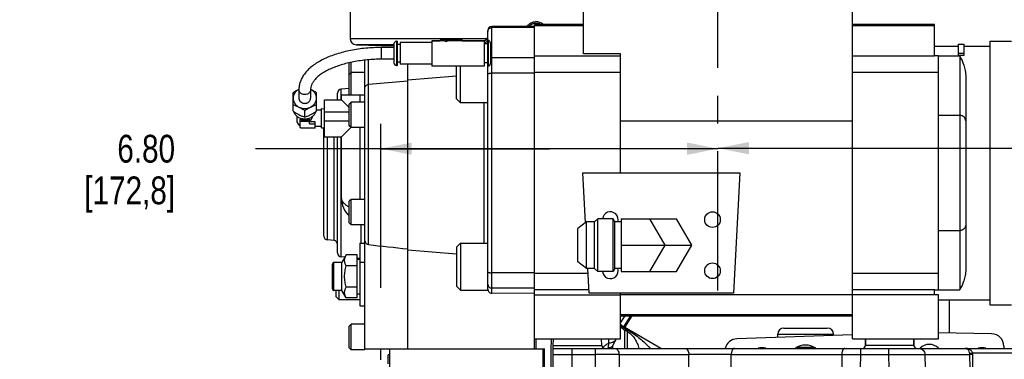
# Model space of a CAD drawing. Header units: inches. Extents: x 0 to 34, y 0 to 22.
# Tile 52 of 164: x 11.6 to 16.5, y 6 to 7.7. Entities that reach past the tile are written whole.
import ezdxf

# ---------------------------------------------------------------- set-up
doc = ezdxf.new("R2010")
doc.units = ezdxf.units.IN
doc.header["$LTSCALE"] = 1.87
doc.header["$MEASUREMENT"] = 0
doc.linetypes.add('CENTER', pattern=[0.6, 0.375, -0.075, 0.075, -0.075])
doc.layers.get('0').update_dxf_attribs({"linetype": 'CONTINUOUS'})
for name, color, linetype in [('3_ALL_AXES', 7, 'CONTINUOUS'), ('5_ALL_CURVES', 7, 'CONTINUOUS'), ('7_ALL_FEATURES', 7, 'CONTINUOUS')]:
    doc.layers.add(name, color=color, linetype=linetype)
doc.styles.get("Standard").update_dxf_attribs({"font": 'txt', "width": 0.8})
doc.dimstyles.new('DIMSTYLE_1', dxfattribs={"dimtxt": 0.14, "dimasz": 0.156, "dimexe": 0.125, "dimexo": 0.0625, "dimgap": 0.07, "dimtad": 0, "dimtih": 1, "dimtoh": 1, "dimlfac": 4, "dimzin": 4, "dimdsep": 46, "dimtxsty": 'Standard', "dimblk": '_FILLED', "dimblk1": '_FILLED', "dimblk2": '_FILLED', "dimcen": 0.09, "dimadec": 0, "dimazin": 0, "dimtp": 0.001, "dimtm": 0.001, "dimtfac": 1, "dimtofl": 0, "dimtmove": 0, "dimatfit": 3, "dimldrblk": '_FILLED', "dimfxl": 0, "dimtolj": 1, "dimtzin": 4, "dimarcsym": 0})

# ---------------------------------------------------------------- blocks, each defined once
blk = doc.blocks.new('_FILLED')
at = {"color": 0, "linetype": 'ByBlock'}
blk.add_solid([(0, 0), (-1, 0.2), (-1, -0.2)], dxfattribs=at)
blk = doc.blocks.new('*D19')
at = {"color": 2, "linetype": 'Continuous'}
for p, q in [((16.5889, 8.556), (16.5889, 7.8234)), ((15.0893, 7.9484), (15.8391, 7.9484)), ((16.5889, 7.9484), (15.8391, 7.9484)), ((15.8391, 7.9484), (18.1845, 7.9484))]:
    blk.add_line(p, q, dxfattribs=at)
at = {"color": 2, "linetype": 'Continuous', "xscale": 0.156, "yscale": 0.156, "zscale": 0.156, "rotation": 180}
blk.add_blockref('_FILLED', (15.0893, 7.9484), dxfattribs=at)
at = {"color": 2, "linetype": 'Continuous', "xscale": 0.156, "yscale": 0.156, "zscale": 0.156}
blk.add_blockref('_FILLED', (16.5889, 7.9484), dxfattribs=at)
at = {"color": 2, "linetype": 'Continuous', "insert": (18.2545, 8.0184), "char_height": 0.14, "width": 0.784, "attachment_point": 1, "line_spacing_factor": 0.9}
blk.add_mtext('6.00\\P[152,4]', dxfattribs=at)
blk = doc.blocks.new('*D20')
at = {"color": 2, "linetype": 'Continuous'}
for p, q in [((13.3886, 6.3704), (13.3886, 7.1965)), ((14.2389, 7.0715), (12.7561, 7.0715)), ((13.3886, 7.0715), (14.2389, 7.0715)), ((15.0893, 7.0715), (14.2389, 7.0715))]:
    blk.add_line(p, q, dxfattribs=at)
at = {"color": 2, "linetype": 'Continuous', "xscale": 0.156, "yscale": 0.156, "zscale": 0.156, "rotation": 180}
blk.add_blockref('_FILLED', (13.3886, 7.0715), dxfattribs=at)
at = {"color": 2, "linetype": 'Continuous', "xscale": 0.156, "yscale": 0.156, "zscale": 0.156}
blk.add_blockref('_FILLED', (15.0893, 7.0715), dxfattribs=at)
at = {"color": 2, "linetype": 'Continuous', "insert": (12.3501, 7.1415), "char_height": 0.14, "width": 0.784, "attachment_point": 3, "line_spacing_factor": 0.9}
blk.add_mtext('6.80\\P[172,8]', dxfattribs=at)
blk = doc.blocks.new('*D21')
at = {"color": 6, "linetype": 'Continuous'}
for p, q in [((18.7473, 4.4087), (18.7473, 7.1989)), ((15.0893, 7.0739), (17.5486, 7.0739)), ((18.7473, 7.0739), (18.4726, 7.0739))]:
    blk.add_line(p, q, dxfattribs=at)
at = {"color": 6, "linetype": 'Continuous', "xscale": 0.156, "yscale": 0.156, "zscale": 0.156, "rotation": 180}
blk.add_blockref('_FILLED', (15.0893, 7.0739), dxfattribs=at)
at = {"color": 6, "linetype": 'Continuous', "xscale": 0.156, "yscale": 0.156, "zscale": 0.156}
blk.add_blockref('_FILLED', (18.7473, 7.0739), dxfattribs=at)
at = {"color": 6, "linetype": 'Continuous', "insert": (17.8986, 7.1439), "char_height": 0.14, "width": 0.784, "attachment_point": 2, "line_spacing_factor": 0.9}
blk.add_mtext('14.63\\P[371,7]', dxfattribs=at)

msp = doc.modelspace()

# ---------------------------------------------------------------- linework, layer by layer
at = {"color": 7, "linetype": 'Continuous'}
for p, q in [((13.2334, 7.7822), (13.2334, 7.6276)), ((14.1709, 7.6971), (14.1709, 7.7041)), ((13.2334, 7.6276), (13.9258, 7.6276)), ((13.4545, 7.5952), (13.2651, 7.5952)), ((13.2651, 7.5952), (13.4545, 7.5902)), ((14.5972, 6.1939), (14.6206, 6.229)), ((14.6145, 6.174), (14.6503, 6.229)), ((14.6186, 6.1707), (14.6566, 6.229)), ((14.8017, 6.065), (14.5992, 6.1819)), ((14.6195, 6.157), (14.6227, 6.1636)), ((14.6227, 6.1636), (14.6362, 6.1558)), ((14.1709, 6.1125), (14.1709, 6.0633)), ((14.5744, 6.1095), (14.5758, 6.1125)), ((14.6195, 6.157), (14.6331, 6.1492)), ((14.6195, 6.065), (14.6195, 6.157)), ((14.6331, 6.1492), (14.6362, 6.1558)), ((14.6331, 6.065), (14.6331, 6.1492)), ((14.5548, 6.0732), (14.5554, 6.0745)), ((14.5744, 6.1095), (14.5555, 6.0745)), ((14.556, 6.0714), (14.5559, 6.0648)), ((14.556, 6.0745), (14.556, 6.0714)), ((14.557, 6.0745), (14.557, 6.065))]:
    msp.add_line(p, q, dxfattribs=at)
msp.add_lwpolyline([(14.5546, 6.0732), (14.5545, 6.0725), (14.5548, 6.0732)], dxfattribs=at)
for centre, radius, start, end in [((14.1709, 7.6574), 0.0467, 89.9963, 139.4333), ((14.1709, 7.6573), 0.0546, 47.5236, 90.0023), ((14.1709, 7.6573), 0.0468, 59.8358, 89.9735), ((13.2659, 7.6276), 0.0325, 180, 268.5), ((14.682, 6.2784), 0.125, 226.5469, 240), ((14.6296, 6.2347), 0.061, 237.7323, 239.999), ((14.6751, 6.2529), 0.1109, 225.3154, 228.8858), ((14.6746, 6.2523), 0.1101, 228.8862, 232.3245), ((14.6735, 6.2509), 0.1083, 232.3139, 240.0984), ((14.5574, 6.0355), 0.0578, 144.6666, 145.9522), ((14.5583, 6.0348), 0.0589, 142.1243, 144.6613), ((14.5554, 6.0164), 0.0539, 112.3413, 114.8356), ((14.5557, 6.056), 0.0231, 153.8101, 156.6197), ((14.358, 6.1051), 0.1812, 347.5931, 355.6471), ((14.5714, 6.0776), 0.0166, 190.9992, 194.787), ((14.572, 6.0778), 0.0172, 194.8116, 201.8197)]:
    msp.add_arc(centre, radius, start, end, dxfattribs=at)
for points, knots in [([(14.1254, 7.6875), (14.1279, 7.6912), (14.1338, 7.6981), (14.1448, 7.7059), (14.1575, 7.7108), (14.1665, 7.7119), (14.1709, 7.7119)], [0, 0, 0, 0, 0.249982, 0.499902, 0.750039, 1, 1, 1, 1]), ([(13.455, 7.5923), (13.451, 7.5924), (13.4423, 7.5927), (13.4288, 7.5931), (13.4168, 7.5933), (13.4072, 7.5935), (13.4003, 7.5937), (13.3938, 7.5938), (13.3879, 7.5939), (13.3826, 7.594), (13.3787, 7.594), (13.376, 7.594), (13.3744, 7.594), (13.3729, 7.594), (13.3717, 7.594), (13.3708, 7.594), (13.3702, 7.594), (13.3699, 7.594), (13.3697, 7.594), (13.3696, 7.594), (13.3695, 7.594), (13.3695, 7.5939)], [0, 0, 0, 0, 0.141025, 0.304284, 0.476098, 0.5607, 0.64206, 0.718456, 0.78826, 0.850043, 0.902444, 0.924788, 0.94441, 0.961193, 0.975032, 0.985865, 0.993655, 0.996397, 0.998366, 0.99956, 1, 1, 1, 1]), ([(13.3695, 7.5939), (13.3695, 7.5939), (13.3696, 7.5939), (13.3697, 7.5939), (13.3699, 7.5939), (13.3702, 7.5938), (13.3708, 7.5938), (13.3717, 7.5938), (13.3729, 7.5937), (13.3744, 7.5936), (13.376, 7.5936), (13.3787, 7.5935), (13.3826, 7.5933), (13.3879, 7.5931), (13.3938, 7.593), (13.4003, 7.5928), (13.4072, 7.5926), (13.4168, 7.5923), (13.4288, 7.592), (13.4423, 7.5917), (13.451, 7.5916), (13.455, 7.5915)], [0, 0, 0, 0, 0.000448, 0.001651, 0.003629, 0.00638, 0.014187, 0.025036, 0.038889, 0.055685, 0.075316, 0.097668, 0.150078, 0.211862, 0.28166, 0.358045, 0.43939, 0.523978, 0.695768, 0.859006, 1, 1, 1, 1]), ([(14.611, 6.1753), (14.6098, 6.1761), (14.6051, 6.1792), (14.6005, 6.1824), (14.5971, 6.185)], [0, 0, 0, 0, 0.255378, 1, 1, 1, 1]), ([(14.5992, 6.1819), (14.599, 6.182), (14.5989, 6.1821), (14.5987, 6.1822), (14.5986, 6.1822), (14.5985, 6.1822), (14.5985, 6.1821), (14.5985, 6.182), (14.5986, 6.1819), (14.5988, 6.1816), (14.5992, 6.1812), (14.5996, 6.1807), (14.6001, 6.1802), (14.6007, 6.1796), (14.6016, 6.1787), (14.6028, 6.1777), (14.6043, 6.1764), (14.6053, 6.1755), (14.6059, 6.1751)], [0, 0, 0, 0, 0.037201, 0.05052, 0.059986, 0.065797, 0.07035, 0.078022, 0.089903, 0.125661, 0.175117, 0.2354, 0.304389, 0.380077, 0.460533, 0.631802, 0.812759, 1, 1, 1, 1]), ([(14.6059, 6.1751), (14.6072, 6.174), (14.6125, 6.1699), (14.6182, 6.1662), (14.6227, 6.1636)], [0, 0, 0, 0, 0.24443, 1, 1, 1, 1]), ([(14.2472, 6.1141), (14.2465, 6.0614), (14.2458, 5.9511), (14.2462, 5.715), (14.2482, 5.5317), (14.2502, 5.4059)], [0, 0, 0, 0, 0.223268, 0.46707, 1, 1, 1, 1]), ([(14.5387, 6.0914), (14.5387, 6.0931), (14.5385, 6.1001), (14.5377, 6.1072), (14.5367, 6.1125)], [0, 0, 0, 0, 0.240246, 1, 1, 1, 1]), ([(14.6331, 6.1492), (14.6409, 6.1446), (14.6545, 6.1333), (14.6703, 6.1127), (14.6824, 6.09), (14.6882, 6.0736), (14.6905, 6.065)], [0, 0, 0, 0, 0.261462, 0.50139, 0.743997, 1, 1, 1, 1]), ([(14.6362, 6.1558), (14.6466, 6.1498), (14.6667, 6.1369), (14.6954, 6.1153), (14.7223, 6.0916), (14.7388, 6.0743), (14.7465, 6.0651)], [0, 0, 0, 0, 0.250725, 0.500176, 0.749602, 1, 1, 1, 1]), ([(14.5118, 6.071), (14.5152, 6.0754), (14.5234, 6.0834), (14.5334, 6.0891), (14.5387, 6.0914)], [0, 0, 0, 0, 0.491699, 1, 1, 1, 1]), ([(14.5554, 6.0745), (14.5551, 6.074), (14.5545, 6.073), (14.5531, 6.0718), (14.5513, 6.0709), (14.548, 6.0696), (14.5425, 6.0681), (14.5377, 6.0669), (14.535, 6.0662)], [0, 0, 0, 0, 0.075896, 0.154197, 0.242649, 0.347178, 0.621533, 1, 1, 1, 1]), ([(14.5744, 6.1095), (14.5729, 6.1067), (14.5689, 6.1016), (14.5605, 6.0959), (14.5501, 6.0923), (14.5426, 6.0915), (14.5387, 6.0914)], [0, 0, 0, 0, 0.223828, 0.460084, 0.717842, 1, 1, 1, 1])]:
    msp.add_open_spline(points, degree=3, knots=knots, dxfattribs=at)
at = {"layer": '3_ALL_AXES', "color": 7, "linetype": 'CENTER'}
msp.add_line((15.0893, 6.357), (15.0893, 8.1455), dxfattribs=at)
at = {"layer": '3_ALL_AXES', "color": 7, "linetype": 'Continuous'}
for p, q in [((13.9279, 7.6161), (13.9279, 7.6621)), ((13.4702, 7.6129), (13.467, 7.6129)), ((13.4702, 7.6129), (13.4702, 7.4914)), ((13.4858, 7.6063), (13.4858, 7.498)), ((13.6463, 7.6063), (13.4858, 7.6063)), ((13.6463, 7.6161), (13.6463, 7.4882)), ((13.6868, 7.6161), (13.6463, 7.6161)), ((13.9103, 7.6161), (13.798, 7.6161)), ((13.9103, 7.6161), (13.9103, 7.4882)), ((13.9259, 7.6161), (13.9259, 7.4882)), ((13.929, 7.6161), (13.9259, 7.6161)), ((16.4613, 7.6135), (16.5696, 7.6135)), ((16.4613, 7.6135), (16.4613, 6.2847)), ((13.4858, 7.5973), (13.4702, 7.5973)), ((13.9259, 7.6005), (13.9103, 7.6005)), ((16.1818, 7.5889), (16.3024, 7.5889)), ((16.3319, 7.5889), (16.4613, 7.5889)), ((13.3078, 7.3757), (13.3078, 7.518)), ((13.4858, 7.507), (13.4702, 7.507)), ((13.9259, 7.5038), (13.9103, 7.5038)), ((13.3078, 7.456), (13.2389, 7.456)), ((13.4702, 7.4914), (13.467, 7.4914)), ((13.6463, 7.498), (13.4858, 7.498)), ((13.9103, 7.4882), (13.6463, 7.4882)), ((13.929, 7.4882), (13.9259, 7.4882)), ((13.9279, 6.3585), (13.9279, 7.4882)), ((12.9458, 7.2606), (12.9458, 7.3537)), ((13.0344, 7.3709), (13.0342, 7.371)), ((13.0633, 7.2606), (13.0633, 7.3537)), ((13.1047, 7.1312), (13.1047, 7.3182)), ((13.1047, 7.3182), (13.1897, 7.3182)), ((13.229, 7.2788), (13.1897, 7.3182)), ((13.2832, 7.3057), (13.2832, 7.3428)), ((13.9279, 7.3034), (13.7901, 7.3034)), ((13.0045, 7.2306), (13.0045, 7.2638)), ((13.0889, 7.2653), (13.0633, 7.2653)), ((13.0889, 7.1759), (13.0889, 7.2734)), ((13.0889, 7.2734), (13.1047, 7.2731)), ((13.1047, 7.2566), (13.2291, 7.2566)), ((12.9639, 7.236), (12.9639, 7.215)), ((13.1047, 7.2126), (13.2291, 7.2126)), ((13.0889, 7.1841), (13.0566, 7.1841)), ((13.0889, 7.1759), (13.1047, 7.1762)), ((13.1897, 7.1312), (13.2375, 7.179)), ((13.2832, 6.8162), (13.2832, 7.1777)), ((13.1047, 7.1312), (13.1897, 7.1312)), ((13.3078, 6.8162), (13.2389, 6.8162)), ((13.3078, 6.613), (13.3078, 6.778)), ((14.4823, 6.7177), (14.4667, 6.7021)), ((14.4823, 6.4521), (14.4823, 6.7177)), ((14.5605, 6.7177), (14.4823, 6.7177)), ((14.5605, 6.4521), (14.5605, 6.7177)), ((14.5695, 6.7021), (14.5605, 6.7177)), ((13.3078, 6.6883), (13.2389, 6.6883)), ((14.4255, 6.7021), (14.382, 6.6693)), ((14.382, 6.5005), (14.382, 6.6693)), ((14.4255, 6.4677), (14.4255, 6.7021)), ((14.4667, 6.7021), (14.4255, 6.7021)), ((14.4667, 6.4677), (14.4667, 6.7021)), ((14.5695, 6.4677), (14.5695, 6.7021)), ((14.6007, 6.7021), (14.5695, 6.7021)), ((13.7901, 6.5948), (13.9279, 6.5948)), ((13.2137, 6.5357), (13.1916, 6.4974)), ((13.2691, 6.5357), (13.2137, 6.5357)), ((13.2691, 6.5149), (13.2816, 6.5149)), ((13.1916, 6.4974), (13.1516, 6.4974)), ((13.1916, 6.3574), (13.1916, 6.4974)), ((13.2691, 6.4816), (13.2137, 6.4816)), ((14.4255, 6.4677), (14.382, 6.5005)), ((14.4667, 6.4677), (14.4255, 6.4677)), ((14.4823, 6.4521), (14.4667, 6.4677)), ((14.5695, 6.4677), (14.5605, 6.4521)), ((14.6007, 6.4677), (14.5695, 6.4677)), ((14.5605, 6.4521), (14.4823, 6.4521)), ((13.2691, 6.3733), (13.2137, 6.3733)), ((13.1916, 6.3574), (13.1516, 6.3574)), ((13.2816, 6.3093), (13.1782, 6.3093)), ((13.2137, 6.3192), (13.1916, 6.3574)), ((13.2691, 6.3192), (13.2137, 6.3192)), ((13.2691, 6.3399), (13.2816, 6.3399)), ((13.7901, 6.3585), (13.9279, 6.3585)), ((16.2015, 6.3093), (16.4613, 6.3093)), ((16.4613, 6.2847), (16.5696, 6.2847)), ((13.3078, 6.1863), (13.2389, 6.1863)), ((14.258, 6.0797), (14.2586, 6.1125)), ((14.5029, 6.0797), (14.5023, 6.1125)), ((15.3909, 6.1202), (15.3909, 6.136)), ((15.6722, 6.13), (15.6722, 6.136)), ((15.833, 6.0797), (15.8336, 6.1125)), ((16.0779, 6.0797), (16.0773, 6.1125)), ((13.3078, 6.0583), (13.3078, 6.0633)), ((14.258, 6.0797), (14.2579, 6.0783)), ((14.258, 6.0797), (14.5029, 6.0797)), ((14.3526, 6.065), (14.3526, 6.0343)), ((14.3526, 6.065), (16.5938, 6.065)), ((14.4694, 6.065), (14.4694, 6.0343)), ((15.8078, 6.065), (15.8078, 6.0343)), ((16.0779, 6.0797), (15.833, 6.0797)), ((15.9505, 6.065), (15.9505, 6.0343)), ((13.3078, 6.0583), (13.2389, 6.0583)), ((13.4259, 5.9874), (13.4259, 6.032)), ((13.4319, 6.032), (13.4259, 6.032)), ((14.3526, 6.0343), (14.3514, 5.9643)), ((14.3526, 6.0343), (14.4694, 6.0343)), ((14.4694, 6.0343), (14.4699, 5.9643)), ((14.59, 6.0343), (14.5904, 5.9643)), ((14.59, 6.0343), (14.9422, 6.0343)), ((14.9423, 5.9643), (14.9422, 6.0343)), ((15.1564, 6.0343), (15.714, 6.0343)), ((15.1566, 5.9643), (15.1564, 6.0343)), ((15.714, 6.0343), (15.7137, 5.9643)), ((15.714, 6.0343), (15.8078, 6.0343)), ((15.8078, 6.0343), (15.8075, 5.9643)), ((15.8078, 6.0343), (15.9505, 6.0343)), ((15.9505, 6.0343), (15.9514, 5.9643)), ((16.1331, 6.0343), (16.3603, 6.0343)), ((16.1331, 6.0343), (16.1341, 5.9643)), ((16.3744, 6.0404), (16.36, 6.0384)), ((16.3613, 5.9643), (16.3603, 6.0343)), ((16.3749, 6.0343), (16.3603, 6.0343)), ((16.5938, 6.0404), (16.3744, 6.0404)), ((16.3759, 5.9643), (16.3749, 6.0343))]:
    msp.add_line(p, q, dxfattribs=at)
for centre in [(15.0617, 6.7139), (15.0617, 6.456)]:
    msp.add_circle(centre, 0.0394, dxfattribs=at)
for centre, radius, start, end in [((13.9476, 7.509), 0.0199, 90.0496, 107.6385), ((13.0028, 7.3169), 0.0608, 117.0731, 117.5795), ((13.0794, 7.1667), 0.2295, 117.0268, 117.1501), ((13.0063, 7.317), 0.0608, 62.4205, 62.6902), ((13.0028, 7.3355), 0.0608, 242.4205, 242.989), ((12.8713, 7.0776), 0.2286, 62.9889, 63.1248), ((13.0063, 7.3355), 0.0608, 297.011, 297.5795), ((13.1377, 7.0776), 0.2286, 116.8752, 117.0111), ((13.3078, 6.8211), 0.1181, 180, 228.164), ((14.546, 6.7139), 0.0394, 342.6132, 174.3435), ((14.546, 6.456), 0.0394, 185.6565, 17.3868), ((14.5179, 6.08), 0.015, 181, 270), ((15.5303, 5.9875), 0.0938, 56.3012, 123.6988), ((15.818, 6.08), 0.015, 270, 359), ((16.0929, 6.08), 0.015, 181, 270), ((14.5297, -48.6405), 54.6748, 89.93687, 90.06316), ((15.0493, -41.6041), 47.6385, 89.87116, 90.12884), ((16.3306, 6.0339), 0.0297, 0.7133, 8.7412), ((16.3299, 6.0337), 0.0451, 0.7981, 8.6361)]:
    msp.add_arc(centre, radius, start, end, dxfattribs=at)
for points, knots in [([(13.9279, 7.4468), (13.9279, 7.4477), (13.9292, 7.4491), (13.9313, 7.4501), (13.9338, 7.4509), (13.9367, 7.4516), (13.9414, 7.4523), (13.945, 7.4525), (13.9476, 7.4525)], [0, 0, 0, 0, 0.122955, 0.219661, 0.341193, 0.48484, 0.646249, 1, 1, 1, 1]), ([(12.9747, 7.3709), (12.9722, 7.3696), (12.9673, 7.367), (12.9576, 7.3614), (12.9505, 7.3568), (12.9458, 7.3537)], [0, 0, 0, 0, 0.247026, 0.496909, 1, 1, 1, 1]), ([(12.9746, 7.3709), (12.9725, 7.3697), (12.9683, 7.3672), (12.9626, 7.3627), (12.9576, 7.3576), (12.9534, 7.352), (12.95, 7.346), (12.9476, 7.3396), (12.9461, 7.3329), (12.9458, 7.3285), (12.9458, 7.3262)], [0, 0, 0, 0, 0.131347, 0.260726, 0.388039, 0.513343, 0.63682, 0.758781, 0.879678, 1, 1, 1, 1]), ([(13.0633, 7.3537), (13.0586, 7.3568), (13.0515, 7.3614), (13.0418, 7.367), (13.0369, 7.3696), (13.0344, 7.3709)], [0, 0, 0, 0, 0.503091, 0.752974, 1, 1, 1, 1]), ([(13.0633, 7.3262), (13.0633, 7.3285), (13.063, 7.3329), (13.0615, 7.3396), (13.059, 7.346), (13.0557, 7.352), (13.0515, 7.3576), (13.0465, 7.3627), (13.0408, 7.3672), (13.0366, 7.3697), (13.0345, 7.3709)], [0, 0, 0, 0, 0.120322, 0.241219, 0.36318, 0.486657, 0.611961, 0.739274, 0.868653, 1, 1, 1, 1]), ([(12.9458, 7.3262), (12.9458, 7.324), (12.9461, 7.3195), (12.9476, 7.3129), (12.95, 7.3065), (12.9534, 7.3004), (12.9576, 7.2948), (12.9626, 7.2897), (12.9683, 7.2852), (12.9725, 7.2827), (12.9746, 7.2816)], [0, 0, 0, 0, 0.120322, 0.241219, 0.36318, 0.486657, 0.611961, 0.739274, 0.868653, 1, 1, 1, 1]), ([(12.975, 7.3262), (12.975, 7.3245), (12.9753, 7.3219), (12.9762, 7.3186), (12.9776, 7.3154), (12.9794, 7.3124), (12.9817, 7.3096), (12.9843, 7.3071), (12.9881, 7.3044), (12.9923, 7.3024), (12.996, 7.3012), (12.9997, 7.3004), (13.0026, 7.3001), (13.0045, 7.3001)], [0, 0, 0, 0, 0.117222, 0.176311, 0.235845, 0.356529, 0.418001, 0.480226, 0.606791, 0.736086, 0.801612, 0.867559, 1, 1, 1, 1]), ([(13.0045, 7.3001), (13.0065, 7.3001), (13.0094, 7.3004), (13.0131, 7.3012), (13.0167, 7.3024), (13.021, 7.3044), (13.0248, 7.3071), (13.0274, 7.3096), (13.0297, 7.3124), (13.0315, 7.3154), (13.0328, 7.3186), (13.0338, 7.3219), (13.0341, 7.3245), (13.0341, 7.3262)], [0, 0, 0, 0, 0.132441, 0.198388, 0.263914, 0.393209, 0.519774, 0.581999, 0.643471, 0.764155, 0.823689, 0.882778, 1, 1, 1, 1]), ([(13.0345, 7.2816), (13.0366, 7.2827), (13.0408, 7.2852), (13.0465, 7.2897), (13.0515, 7.2948), (13.0557, 7.3004), (13.059, 7.3065), (13.0615, 7.3129), (13.063, 7.3195), (13.0633, 7.324), (13.0633, 7.3262)], [0, 0, 0, 0, 0.131347, 0.260726, 0.388039, 0.513343, 0.63682, 0.758781, 0.879678, 1, 1, 1, 1]), ([(12.9458, 7.2938), (12.9506, 7.2921), (12.9579, 7.2893), (12.9674, 7.2851), (12.9723, 7.2828), (12.9747, 7.2815)], [0, 0, 0, 0, 0.48761, 0.740821, 1, 1, 1, 1]), ([(12.9458, 7.2606), (12.9506, 7.2574), (12.9578, 7.2528), (12.9677, 7.2471), (12.9727, 7.2444), (12.9752, 7.2431)], [0, 0, 0, 0, 0.503236, 0.753111, 1, 1, 1, 1]), ([(12.9481, 7.2589), (12.949, 7.2562), (12.9513, 7.251), (12.9561, 7.2437), (12.9621, 7.2372), (12.9692, 7.2317), (12.9772, 7.2272), (12.9859, 7.224), (12.9951, 7.222), (13.0045, 7.2213), (13.014, 7.222), (13.0232, 7.224), (13.0319, 7.2272), (13.0399, 7.2317), (13.047, 7.2372), (13.053, 7.2437), (13.0578, 7.251), (13.0601, 7.2562), (13.061, 7.2589)], [0, 0, 0, 0, 0.05882, 0.118632, 0.179615, 0.241827, 0.305196, 0.36954, 0.434587, 0.5, 0.565414, 0.63046, 0.694804, 0.758173, 0.820385, 0.881368, 0.941181, 1, 1, 1, 1]), ([(12.9752, 7.2813), (12.9774, 7.2801), (12.982, 7.2781), (12.9918, 7.2752), (13.0045, 7.2737), (13.0173, 7.2752), (13.0271, 7.2781), (13.0317, 7.2801), (13.0339, 7.2813)], [0, 0, 0, 0, 0.123546, 0.248411, 0.5, 0.751589, 0.876454, 1, 1, 1, 1]), ([(12.9752, 7.2813), (12.9777, 7.28), (12.9827, 7.2773), (12.9925, 7.2716), (12.9998, 7.267), (13.0045, 7.2638)], [0, 0, 0, 0, 0.246889, 0.496764, 1, 1, 1, 1]), ([(13.0045, 7.2638), (13.0093, 7.267), (13.0166, 7.2716), (13.0264, 7.2773), (13.0314, 7.28), (13.0339, 7.2813)], [0, 0, 0, 0, 0.503236, 0.753111, 1, 1, 1, 1]), ([(13.0339, 7.2431), (13.0364, 7.2444), (13.0414, 7.2471), (13.0513, 7.2528), (13.0585, 7.2574), (13.0633, 7.2606)], [0, 0, 0, 0, 0.246889, 0.496764, 1, 1, 1, 1]), ([(13.0344, 7.2815), (13.0368, 7.2828), (13.0417, 7.2851), (13.0512, 7.2893), (13.0585, 7.2921), (13.0633, 7.2938)], [0, 0, 0, 0, 0.259179, 0.51239, 1, 1, 1, 1]), ([(12.9752, 7.2431), (12.9776, 7.2419), (12.9825, 7.2395), (12.9923, 7.2352), (12.9996, 7.2324), (13.0045, 7.2306)], [0, 0, 0, 0, 0.25929, 0.512564, 1, 1, 1, 1]), ([(13.0045, 7.2306), (13.0094, 7.2324), (13.0168, 7.2352), (13.0265, 7.2395), (13.0315, 7.2419), (13.0339, 7.2431)], [0, 0, 0, 0, 0.487436, 0.74071, 1, 1, 1, 1]), ([(13.1897, 6.8211), (13.1897, 6.8192), (13.1901, 6.8153), (13.1922, 6.8096), (13.1955, 6.8039), (13.2019, 6.7961), (13.213, 6.7867), (13.2233, 6.7804), (13.229, 6.7772)], [0, 0, 0, 0, 0.092714, 0.189878, 0.295199, 0.411266, 0.680417, 1, 1, 1, 1]), ([(13.2137, 6.4816), (13.2124, 6.4837), (13.2101, 6.4881), (13.2079, 6.4938), (13.2066, 6.4983), (13.2058, 6.5018), (13.2054, 6.5052), (13.2053, 6.5086), (13.2054, 6.5121), (13.2058, 6.5155), (13.2066, 6.5189), (13.2079, 6.5235), (13.2101, 6.5292), (13.2124, 6.5335), (13.2137, 6.5357)], [0, 0, 0, 0, 0.130771, 0.25715, 0.318855, 0.379738, 0.440026, 0.5, 0.559974, 0.620262, 0.681145, 0.74285, 0.869229, 1, 1, 1, 1]), ([(13.2053, 6.4274), (13.2053, 6.432), (13.2057, 6.4412), (13.2074, 6.4548), (13.2101, 6.4683), (13.2124, 6.4772), (13.2137, 6.4816)], [0, 0, 0, 0, 0.249992, 0.499986, 0.749989, 1, 1, 1, 1]), ([(13.2137, 6.3733), (13.2124, 6.3777), (13.2101, 6.3866), (13.2074, 6.4001), (13.2057, 6.4137), (13.2053, 6.4229), (13.2053, 6.4274)], [0, 0, 0, 0, 0.250011, 0.500015, 0.750008, 1, 1, 1, 1]), ([(13.9279, 6.4513), (13.9279, 6.4505), (13.9292, 6.4491), (13.9313, 6.4481), (13.9338, 6.4473), (13.9367, 6.4466), (13.9414, 6.4459), (13.945, 6.4457), (13.9476, 6.4457)], [0, 0, 0, 0, 0.122955, 0.219661, 0.341193, 0.48484, 0.646249, 1, 1, 1, 1]), ([(13.2137, 6.3192), (13.2124, 6.3214), (13.2101, 6.3257), (13.2079, 6.3314), (13.2066, 6.336), (13.2058, 6.3394), (13.2054, 6.3428), (13.2053, 6.3463), (13.2054, 6.3497), (13.2058, 6.3531), (13.2066, 6.3566), (13.2079, 6.3611), (13.2101, 6.3668), (13.2124, 6.3712), (13.2137, 6.3733)], [0, 0, 0, 0, 0.130771, 0.25715, 0.318855, 0.379738, 0.440026, 0.5, 0.559974, 0.620262, 0.681145, 0.74285, 0.869229, 1, 1, 1, 1]), ([(13.9279, 6.3887), (13.9279, 6.3862), (13.9289, 6.3811), (13.9333, 6.3746), (13.9398, 6.3702), (13.945, 6.3692), (13.9476, 6.3692)], [0, 0, 0, 0, 0.249119, 0.498754, 0.74912, 1, 1, 1, 1]), ([(14.5699, 6.065), (14.5712, 6.065), (14.5739, 6.0646), (14.5777, 6.0627), (14.5811, 6.0598), (14.5853, 6.0545), (14.5889, 6.0459), (14.5899, 6.0382), (14.59, 6.0343)], [0, 0, 0, 0, 0.097604, 0.20025, 0.311261, 0.432499, 0.703386, 1, 1, 1, 1]), ([(14.9221, 6.065), (14.9234, 6.065), (14.9261, 6.0646), (14.9299, 6.0627), (14.9334, 6.0598), (14.9375, 6.0545), (14.9411, 6.0459), (14.9421, 6.0382), (14.9422, 6.0343)], [0, 0, 0, 0, 0.097604, 0.20025, 0.311261, 0.432499, 0.703386, 1, 1, 1, 1]), ([(15.172, 6.065), (15.171, 6.065), (15.1689, 6.0645), (15.1659, 6.0627), (15.1632, 6.0598), (15.1609, 6.0559), (15.159, 6.0513), (15.1576, 6.046), (15.1567, 6.0402), (15.1564, 6.0363), (15.1564, 6.0343)], [0, 0, 0, 0, 0.082416, 0.173328, 0.277895, 0.398139, 0.533332, 0.681138, 0.838253, 1, 1, 1, 1]), ([(15.7297, 6.065), (15.7287, 6.065), (15.7265, 6.0645), (15.7235, 6.0627), (15.7208, 6.0598), (15.7185, 6.0559), (15.7166, 6.0513), (15.7152, 6.046), (15.7143, 6.0402), (15.7141, 6.0363), (15.7141, 6.0343)], [0, 0, 0, 0, 0.082416, 0.173328, 0.277895, 0.398139, 0.533332, 0.681138, 0.838253, 1, 1, 1, 1]), ([(16.1026, 6.065), (16.1066, 6.065), (16.1145, 6.0634), (16.1246, 6.0565), (16.1313, 6.0464), (16.133, 6.0383), (16.1331, 6.0343)], [0, 0, 0, 0, 0.247027, 0.495749, 0.746951, 1, 1, 1, 1]), ([(16.36, 6.0384), (16.3593, 6.0427), (16.3576, 6.0487), (16.3536, 6.0553), (16.3497, 6.06), (16.3451, 6.0632), (16.3403, 6.0647), (16.3379, 6.065), (16.3368, 6.065)], [0, 0, 0, 0, 0.338626, 0.480566, 0.604829, 0.814976, 0.909131, 1, 1, 1, 1]), ([(16.3744, 6.0404), (16.3739, 6.0426), (16.3722, 6.0468), (16.3684, 6.0521), (16.3638, 6.0564), (16.3572, 6.0607), (16.3481, 6.0641), (16.3405, 6.065), (16.3368, 6.065)], [0, 0, 0, 0, 0.141134, 0.276355, 0.405285, 0.529277, 0.767469, 1, 1, 1, 1]), ([(15.9505, 6.0343), (15.971, 6.0343), (16.0099, 6.0344), (16.0627, 6.0344), (16.0998, 6.0344), (16.1218, 6.0344), (16.1299, 6.0343), (16.1331, 6.0343)], [0, 0, 0, 0, 0.338195, 0.638623, 0.867751, 0.947189, 1, 1, 1, 1])]:
    msp.add_open_spline(points, degree=3, knots=knots, dxfattribs=at)
at = {"layer": '5_ALL_CURVES', "color": 7, "linetype": 'Continuous'}
msp.add_line((14.2111, 6.0633), (14.2152, 6.0633), dxfattribs=at)
at = {"layer": '7_ALL_FEATURES', "color": 7, "linetype": 'Continuous'}
for p, q in [((14.4102, 7.5504), (14.4102, 7.9333)), ((15.7684, 6.1125), (15.7684, 7.9333)), ((13.9279, 7.6161), (13.9279, 7.6676)), ((13.9476, 6.3435), (13.9476, 7.6873)), ((14.1641, 7.6873), (13.9476, 7.6873)), ((14.1641, 7.6817), (13.9476, 7.6817)), ((14.1641, 6.0633), (14.1641, 7.6971)), ((14.4102, 7.6971), (14.1641, 7.6971)), ((14.4102, 7.6914), (14.1641, 7.6914)), ((16.1818, 7.6971), (15.7684, 7.6971)), ((16.1818, 7.6914), (15.7684, 7.6914)), ((16.1818, 7.5388), (16.1818, 7.6971)), ((13.467, 7.6129), (13.467, 7.4914)), ((13.467, 7.6129), (13.4702, 7.6129)), ((13.6463, 7.6161), (13.6868, 7.6161)), ((13.6868, 7.6209), (13.6868, 7.6161)), ((13.6868, 7.6209), (13.798, 7.6209)), ((13.7199, 7.6209), (13.7199, 7.6102)), ((13.798, 7.6149), (13.7199, 7.6149)), ((13.798, 7.6209), (13.798, 7.6149)), ((13.798, 7.6161), (13.9103, 7.6161)), ((13.9099, 7.6168), (13.9019, 7.6161)), ((13.9099, 7.6161), (13.9099, 7.6168)), ((13.9259, 7.6161), (13.929, 7.6161)), ((13.929, 7.6161), (13.929, 7.4882)), ((13.9415, 7.6036), (13.9415, 7.5007)), ((13.392, 7.5226), (13.392, 7.5817)), ((13.4545, 7.5817), (13.392, 7.5817)), ((13.4545, 7.6004), (13.4545, 7.5039)), ((16.3024, 7.5987), (16.3319, 7.5987)), ((16.3024, 7.5423), (16.3024, 7.5987)), ((16.3024, 7.5529), (16.3319, 7.5529)), ((16.3319, 7.5423), (16.3319, 7.5987)), ((13.2291, 7.3428), (13.2291, 7.5048)), ((13.2389, 7.3428), (13.2389, 7.5069)), ((13.3078, 7.456), (13.3078, 7.518)), ((13.3258, 6.588), (13.3258, 7.5195)), ((13.4545, 7.5226), (13.392, 7.5226)), ((14.1641, 7.529), (13.9476, 7.529)), ((14.5972, 7.5388), (14.1641, 7.5388)), ((14.5972, 7.5504), (14.4102, 7.5504)), ((14.5972, 6.9491), (14.5972, 7.5504)), ((16.1818, 7.5388), (15.7684, 7.5388)), ((16.2015, 7.5396), (16.1818, 7.5396)), ((16.2015, 6.3585), (16.2015, 7.5396)), ((16.3098, 7.5374), (16.2015, 7.5374)), ((16.3024, 7.5423), (16.3319, 7.5423)), ((16.3098, 7.5374), (16.3098, 6.3608)), ((13.2389, 7.456), (13.2291, 7.4461)), ((13.467, 7.4914), (13.4702, 7.4914)), ((13.5243, 6.0633), (13.5243, 7.498)), ((13.7704, 7.3231), (13.7704, 7.4882)), ((13.7901, 7.3034), (13.7901, 7.4882)), ((13.9259, 7.4882), (13.929, 7.4882)), ((14.1641, 7.4525), (13.9476, 7.4525)), ((14.5972, 7.4553), (14.1641, 7.4553)), ((16.2015, 7.4553), (15.7684, 7.4553)), ((13.3078, 6.778), (13.3078, 7.4273)), ((13.5243, 7.412), (13.3258, 7.395)), ((13.7704, 7.438), (13.5243, 7.4169)), ((16.3393, 7.4348), (16.3393, 6.4634)), ((12.975, 7.3702), (12.975, 7.3262)), ((13.0341, 7.3702), (13.0341, 7.3262)), ((13.2291, 7.3753), (13.188, 7.3717)), ((13.188, 7.3182), (13.188, 7.3717)), ((13.9279, 6.5287), (13.9279, 7.3695)), ((13.17, 7.3182), (13.17, 7.3521)), ((13.1897, 7.3181), (13.1897, 7.3428)), ((13.1897, 7.3428), (13.3078, 7.3428)), ((13.2389, 7.3057), (13.2291, 7.2958)), ((13.2389, 7.1777), (13.2389, 7.3057)), ((13.3078, 7.3057), (13.2389, 7.3057)), ((13.7901, 7.3034), (13.7704, 7.3231)), ((13.9099, 6.5948), (13.9099, 7.3034)), ((13.2291, 7.1875), (13.2291, 7.2958)), ((12.981, 7.1798), (12.981, 7.2199)), ((12.981, 7.21), (13.028, 7.21)), ((13.028, 7.1965), (13.028, 7.2199)), ((13.0566, 7.2065), (13.028, 7.2065)), ((13.0566, 7.1745), (13.0566, 7.2065)), ((15.7684, 7.2098), (14.5972, 7.2098)), ((16.3098, 7.2387), (16.2015, 7.2387)), ((13.0566, 7.1745), (12.9925, 7.1745)), ((13.028, 7.1965), (13.0566, 7.1965)), ((13.1011, 6.6309), (13.1011, 7.1762)), ((13.2389, 7.1777), (13.2291, 7.1875)), ((13.3078, 7.1777), (13.2389, 7.1777)), ((13.1191, 6.6113), (13.1191, 7.1312)), ((13.152, 6.6084), (13.152, 7.1312)), ((13.17, 6.5461), (13.17, 7.1312)), ((13.188, 6.5265), (13.188, 7.1312)), ((13.1897, 6.8211), (13.1897, 7.1312)), ((14.4211, 6.6988), (14.408, 6.9491)), ((14.408, 6.9491), (15.1998, 6.9491)), ((15.1998, 6.9491), (15.168, 6.3438)), ((13.2389, 6.8162), (13.2291, 6.8064)), ((13.2291, 6.6981), (13.2291, 6.8064)), ((13.2389, 6.6883), (13.2389, 6.8162)), ((14.6007, 6.7178), (14.6007, 6.452)), ((14.6007, 6.7178), (14.8806, 6.7178)), ((14.8231, 6.5849), (14.7463, 6.7178)), ((14.9573, 6.5849), (14.8806, 6.7178)), ((13.2389, 6.6883), (13.2291, 6.6981)), ((13.2898, 6.5948), (13.2898, 6.6883)), ((13.3078, 6.0633), (13.3078, 6.6887)), ((16.2015, 6.6595), (16.3098, 6.6595)), ((13.152, 6.6084), (13.1191, 6.6113)), ((13.2816, 6.5948), (13.2816, 6.2798)), ((13.2816, 6.5948), (13.3078, 6.5948)), ((13.7704, 6.5394), (13.5243, 6.5604)), ((13.7704, 6.5751), (13.7901, 6.5948)), ((13.7704, 6.5751), (13.7704, 6.3782)), ((13.7901, 6.5948), (13.7901, 6.3585)), ((14.6007, 6.5849), (14.8231, 6.5849)), ((14.7463, 6.452), (14.8231, 6.5849)), ((14.8231, 6.5849), (14.9573, 6.5849)), ((14.8806, 6.452), (14.9573, 6.5849)), ((13.2074, 6.5248), (13.188, 6.5265)), ((13.2691, 6.3192), (13.2691, 6.5357)), ((13.2816, 6.5183), (13.2691, 6.5194)), ((13.1441, 6.3649), (13.1441, 6.4899)), ((13.1516, 6.3574), (13.1516, 6.4974)), ((13.2816, 6.4992), (13.3078, 6.4992)), ((14.4397, 6.3438), (14.4332, 6.4677)), ((14.1641, 6.4457), (13.9476, 6.4457)), ((14.4345, 6.4429), (14.1641, 6.4429)), ((14.6007, 6.452), (14.8806, 6.452)), ((16.2015, 6.4429), (15.7684, 6.4429)), ((13.7704, 6.3782), (13.7901, 6.3585)), ((14.1641, 6.3692), (13.9476, 6.3692)), ((14.4389, 6.3594), (14.1641, 6.3594)), ((16.1818, 6.3594), (15.7684, 6.3594)), ((16.1818, 6.3345), (16.1818, 6.3594)), ((16.2015, 6.3608), (16.3098, 6.3608)), ((13.1635, 6.3241), (13.1635, 6.3574)), ((13.1782, 6.3093), (13.1635, 6.3241)), ((13.1782, 6.3093), (13.1782, 6.3574)), ((13.9476, 6.3435), (14.1641, 6.3444)), ((14.1641, 6.3345), (14.5972, 6.3345)), ((15.168, 6.3438), (14.4397, 6.3438)), ((14.5972, 6.1125), (14.5972, 6.3438)), ((15.7684, 6.3354), (14.5972, 6.3354)), ((16.2015, 6.3345), (15.7684, 6.3345)), ((16.2015, 6.3585), (16.1818, 6.3585)), ((16.2015, 6.1125), (16.2015, 6.3345)), ((16.2578, 6.1422), (16.2578, 6.3093)), ((13.2816, 6.2798), (13.3078, 6.2798)), ((15.7684, 6.2344), (14.5972, 6.2344)), ((14.5972, 6.229), (15.7684, 6.229)), ((13.2389, 6.1863), (13.2291, 6.1765)), ((13.2291, 6.0682), (13.2291, 6.1765)), ((13.2389, 6.0583), (13.2389, 6.1863)), ((15.4222, 6.1672), (15.6409, 6.1672)), ((14.1641, 6.1125), (14.5972, 6.1125)), ((15.7684, 6.1334), (15.1844, 6.113)), ((15.3909, 6.136), (15.6722, 6.136)), ((15.3909, 6.1202), (15.3909, 6.136)), ((15.6722, 6.13), (15.6722, 6.136)), ((15.7684, 6.1125), (16.2015, 6.1125)), ((15.8336, 6.1125), (15.833, 6.0797)), ((16.0773, 6.1125), (16.0779, 6.0797)), ((16.4701, 6.1385), (16.2015, 6.1432)), ((13.2389, 6.0583), (13.2291, 6.0682)), ((13.3078, 6.0633), (14.2144, 6.0633)), ((13.3886, 6.0077), (13.3886, 6.0633)), ((13.4319, 6.0633), (13.4319, 5.3608)), ((14.2067, 5.3672), (14.2067, 6.0633)), ((14.2144, 5.3608), (14.2144, 6.0633)), ((14.2579, 5.7893), (14.2579, 6.0785)), ((14.2579, 6.065), (14.3526, 6.065)), ((15.489, 6.071), (15.5716, 6.071)), ((16.5316, 6.076), (16.5316, 6.065)), ((14.2579, 6.0345), (14.3526, 6.0343))]:
    msp.add_line(p, q, dxfattribs=at)
msp.add_lwpolyline([(12.9639, 7.215), (12.9641, 7.2113), (12.9653, 7.2055), (12.9674, 7.2001), (12.9705, 7.1954), (12.9744, 7.1914), (12.9789, 7.1882), (12.981, 7.1872)], dxfattribs=at)
for centre, radius, start, end in [((13.9476, 7.6676), 0.0197, 90, 180), ((13.9473, 7.6621), 0.0195, 166.0758, 179.973), ((13.467, 7.6004), 0.0125, 90, 180), ((13.9082, 7.6364), 0.0197, 275, 360), ((13.929, 7.6036), 0.0125, 0, 90), ((13.467, 7.5039), 0.0125, 180, 270), ((13.929, 7.5007), 0.0125, 270, 360), ((13.1897, 7.3521), 0.0197, 95, 180), ((13.1208, 7.2673), 0.0197, 145.0787, 162.5956), ((12.9921, 7.2147), 0.0282, 189.5214, 191.514), ((13.1208, 6.6309), 0.0197, 180, 265), ((13.1503, 6.5888), 0.0197, 0, 85), ((23.1591, 95.9574), 89.9087, 263.720985, 263.848272), ((13.1897, 6.5461), 0.0197, 180, 265), ((13.1516, 6.4899), 0.0075, 90, 180), ((13.1516, 6.3649), 0.0075, 180, 270), ((15.4222, 6.136), 0.0312, 90, 180), ((15.6409, 6.136), 0.0312, 0, 90), ((15.1866, 6.0505), 0.0625, 92, 166.4842), ((16.4691, 6.076), 0.0625, 0, 89), ((15.3116, 6.0187), 0.0508, 66.9921, 113.0079), ((16.1553, 6.0225), 0.0628, 43.0849, 136.9151), ((16.4211, 6.0187), 0.0508, 66.9921, 113.0079)]:
    msp.add_arc(centre, radius, start, end, dxfattribs=at)
for centre, major_axis, ratio, start_param, end_param in [((13.6868, 7.5521), (0.079, 0), 0.81, 1.13867, 1.570796), ((13.9476, 6.3634), (0.0045, 0.0193), 0.991514, -4.480321, -2.909524)]:
    msp.add_ellipse(centre, major_axis=major_axis, ratio=ratio, start_param=start_param, end_param=end_param, dxfattribs=at)
for points, knots in [([(13.9284, 7.6668), (13.929, 7.6689), (13.9307, 7.673), (13.9352, 7.6778), (13.941, 7.681), (13.9454, 7.6817), (13.9476, 7.6817)], [0, 0, 0, 0, 0.249177, 0.498922, 0.74927, 1, 1, 1, 1]), ([(13.926, 7.6155), (13.9245, 7.6126), (13.92, 7.6073), (13.9136, 7.605), (13.9103, 7.6046)], [0, 0, 0, 0, 0.497883, 1, 1, 1, 1]), ([(13.392, 7.5817), (13.3787, 7.5817), (13.3521, 7.5811), (13.3126, 7.5783), (13.2738, 7.5736), (13.2361, 7.5672), (13.1999, 7.5591), (13.1654, 7.5492), (13.133, 7.5378), (13.1028, 7.5248), (13.0753, 7.5103), (13.0505, 7.4944), (13.0287, 7.477), (13.0101, 7.4582), (12.9974, 7.4412), (12.9892, 7.427), (12.9841, 7.4161), (12.9801, 7.4049), (12.9772, 7.3935), (12.9754, 7.3819), (12.975, 7.3741), (12.975, 7.3702)], [0, 0, 0, 0, 0.078699, 0.156842, 0.233854, 0.309221, 0.38245, 0.453112, 0.520846, 0.585385, 0.646578, 0.704406, 0.759018, 0.810738, 0.860051, 0.884018, 0.907629, 0.930963, 0.954069, 0.977033, 1, 1, 1, 1]), ([(13.392, 7.5226), (13.38, 7.5226), (13.356, 7.5221), (13.3202, 7.5196), (13.2852, 7.5156), (13.2513, 7.51), (13.2188, 7.5029), (13.188, 7.4944), (13.1593, 7.4846), (13.133, 7.4736), (13.1093, 7.4617), (13.0917, 7.4508), (13.0793, 7.4417), (13.071, 7.435), (13.0636, 7.4282), (13.057, 7.4214), (13.0513, 7.4146), (13.0451, 7.406), (13.0392, 7.3954), (13.0356, 7.3845), (13.0343, 7.3762), (13.0341, 7.3722), (13.0341, 7.3702)], [0, 0, 0, 0, 0.087069, 0.173461, 0.258481, 0.341474, 0.42179, 0.498811, 0.571953, 0.640671, 0.704473, 0.762932, 0.790058, 0.815732, 0.839935, 0.862666, 0.883936, 0.903785, 0.939474, 0.970994, 0.985713, 1, 1, 1, 1]), ([(16.3098, 7.5374), (16.3176, 7.5232), (16.328, 7.4995), (16.3372, 7.4647), (16.3393, 7.4451), (16.3393, 7.4348)], [0, 0, 0, 0, 0.452232, 0.714377, 1, 1, 1, 1]), ([(13.0341, 7.3702), (13.0341, 7.3685), (13.0337, 7.3651), (13.032, 7.3601), (13.0292, 7.3556), (13.0255, 7.3516), (13.021, 7.3484), (13.0141, 7.3452), (13.0045, 7.3435), (12.9949, 7.3452), (12.9881, 7.3484), (12.9836, 7.3516), (12.9799, 7.3556), (12.9771, 7.3601), (12.9754, 7.3651), (12.975, 7.3685), (12.975, 7.3702)], [0, 0, 0, 0, 0.058679, 0.118016, 0.178436, 0.2403, 0.303677, 0.368418, 0.5, 0.631582, 0.696323, 0.7597, 0.821564, 0.881984, 0.941321, 1, 1, 1, 1]), ([(13.3078, 7.3757), (13.3078, 7.3781), (13.3087, 7.3829), (13.3126, 7.3891), (13.3186, 7.3935), (13.3234, 7.3948), (13.3258, 7.395)], [0, 0, 0, 0, 0.24798, 0.4971, 0.747889, 1, 1, 1, 1]), ([(12.9639, 7.215), (12.9639, 7.2146), (12.964, 7.2129), (12.9641, 7.2113), (12.9643, 7.21)], [0, 0, 0, 0, 0.253692, 1, 1, 1, 1]), ([(12.9645, 7.2091), (12.9647, 7.208), (12.9653, 7.2058), (12.9666, 7.2026), (12.9683, 7.1997), (12.9703, 7.1971), (12.9726, 7.1948), (12.9752, 7.1928), (12.978, 7.1911), (12.98, 7.1902), (12.981, 7.1898)], [0, 0, 0, 0, 0.129946, 0.257015, 0.381887, 0.505325, 0.628123, 0.751063, 0.874867, 1, 1, 1, 1]), ([(13.0045, 7.2133), (13.0025, 7.2133), (12.9983, 7.2136), (12.9922, 7.2148), (12.9864, 7.2169), (12.9828, 7.2188), (12.981, 7.2199)], [0, 0, 0, 0, 0.253114, 0.504912, 0.754203, 1, 1, 1, 1]), ([(13.028, 7.2199), (13.0263, 7.2188), (13.0227, 7.2169), (13.0169, 7.2148), (13.0108, 7.2136), (13.0066, 7.2133), (13.0045, 7.2133)], [0, 0, 0, 0, 0.245797, 0.495088, 0.746886, 1, 1, 1, 1]), ([(13.028, 7.2065), (13.0299, 7.2084), (13.0333, 7.2127), (13.0379, 7.2196), (13.0417, 7.227), (13.0435, 7.2323), (13.0441, 7.235)], [0, 0, 0, 0, 0.243332, 0.494004, 0.748496, 1, 1, 1, 1]), ([(16.3393, 7.2116), (16.3393, 7.2151), (16.3377, 7.2224), (16.331, 7.2314), (16.3212, 7.2374), (16.3136, 7.2387), (16.3098, 7.2387)], [0, 0, 0, 0, 0.240254, 0.486329, 0.740409, 1, 1, 1, 1]), ([(12.9925, 7.1745), (12.9917, 7.1745), (12.9903, 7.1745), (12.9881, 7.1748), (12.9862, 7.1753), (12.9844, 7.176), (12.9832, 7.1767), (12.9824, 7.1773), (12.9818, 7.1779), (12.9813, 7.1786), (12.9811, 7.1793), (12.981, 7.1797), (12.981, 7.1798)], [0, 0, 0, 0, 0.163952, 0.323151, 0.472804, 0.609187, 0.729503, 0.783315, 0.832951, 0.921036, 0.961195, 1, 1, 1, 1]), ([(16.3393, 6.6866), (16.3393, 6.6831), (16.3377, 6.6758), (16.331, 6.6668), (16.3212, 6.6608), (16.3136, 6.6595), (16.3098, 6.6595)], [0, 0, 0, 0, 0.240254, 0.486329, 0.740409, 1, 1, 1, 1]), ([(13.3258, 6.588), (13.323, 6.5883), (13.3176, 6.5905), (13.3118, 6.5968), (13.3085, 6.6046), (13.3078, 6.6103), (13.3078, 6.613)], [0, 0, 0, 0, 0.248911, 0.498791, 0.749272, 1, 1, 1, 1]), ([(16.3393, 6.4634), (16.3393, 6.4531), (16.3372, 6.4334), (16.328, 6.3987), (16.3176, 6.375), (16.3098, 6.3608)], [0, 0, 0, 0, 0.285623, 0.547768, 1, 1, 1, 1])]:
    msp.add_open_spline(points, degree=3, knots=knots, dxfattribs=at)
msp.add_open_spline([(13.9279, 7.6238), (13.9279, 7.6212), (13.9273, 7.6185), (13.9262, 7.6161)], degree=3, dxfattribs=at)

# ---------------------------------------------------------------- dimensions: what is measured, and where the dimension line sits
at = {"color": 2, "linetype": 'Continuous'}
dim = msp.add_linear_dim(base=(16.5889, 7.9484), p1=(15.0893, 8.1455), p2=(16.5889, 8.6185), dimstyle='DIMSTYLE_1', dxfattribs=at)
dim.commit()
dim.dimension.update_dxf_attribs({"geometry": '*D19', "text_midpoint": (18.6465, 7.8434), "dimtype": 160})
dim = msp.add_linear_dim(base=(13.3886, 7.0715), p1=(15.0893, 6.357), p2=(13.3886, 6.3079), angle=180, dimstyle='DIMSTYLE_1', dxfattribs=at)
dim.commit()
dim.dimension.update_dxf_attribs({"geometry": '*D20', "text_midpoint": (12.2941, 6.9665), "dimtype": 160})
at = {"color": 6, "linetype": 'Continuous'}
dim = msp.add_linear_dim(base=(18.7473, 7.0739), p1=(15.0893, 6.357), p2=(18.7473, 4.3462), dimstyle='DIMSTYLE_1', dxfattribs=at)
dim.commit()
dim.dimension.update_dxf_attribs({"geometry": '*D21', "text_midpoint": (18.0106, 6.9689), "dimtype": 160})

doc.saveas('drawing.dxf')
